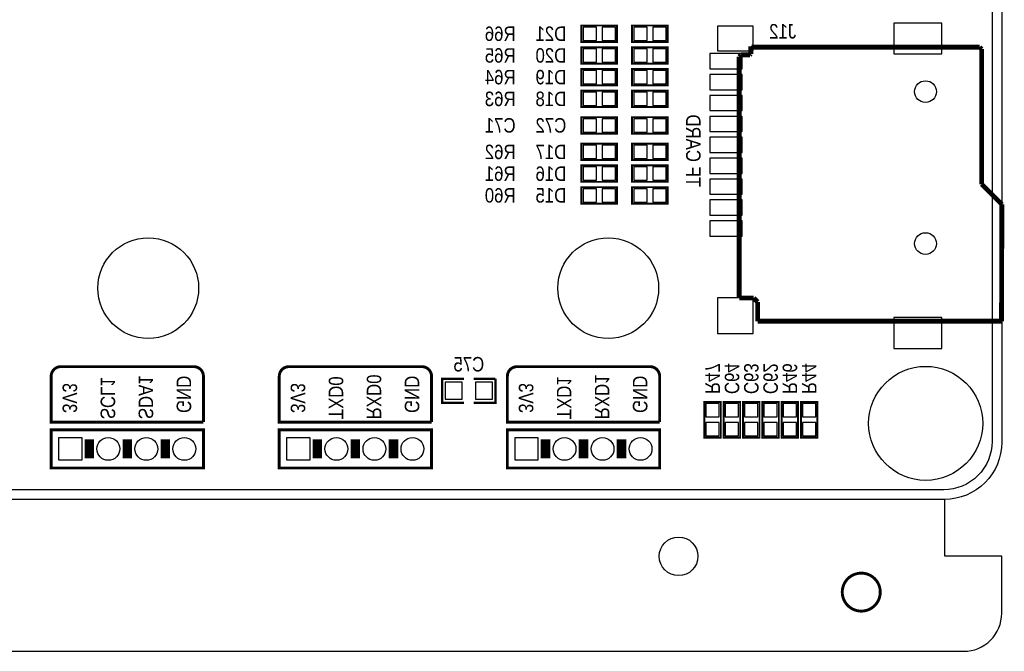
# Model space of a CAD drawing. Extents: x 0 to 137, y -8 to 90.
# Tile 5 of 7: x 85 to 137, y -8 to 25. Entities that reach past the tile are written whole.
import ezdxf
from ezdxf.enums import TextEntityAlignment as Align

# ---------------------------------------------------------------- set-up
doc = ezdxf.new("R2010")
doc.units = 0
for name, color, linetype in [('BG_OUTLINE', 3, 'CONTINUOUS'), ('BG_SILKSCREEN_BOTTOM', 51, 'CONTINUOUS'), ('PG_SILKSCREEN_BOTTOM', 150, 'CONTINUOUS'), ('PIN_SOLDERMASK_BOTTOM', 231, 'CONTINUOUS'), ('RD_SILKSCREEN_BOTTOM', 1, 'CONTINUOUS'), ('RKI_ALL', 2, 'CONTINUOUS')]:
    doc.layers.add(name, color=color, linetype=linetype)

msp = doc.modelspace()

# ---------------------------------------------------------------- linework, layer by layer
at = {"layer": 'BG_OUTLINE'}
msp.add_lwpolyline([(2.999994, 81.999836), (133.999732, 81.999836, -0.414214), (136.999726, 78.999842), (136.999726, 2.999994, -0.414214), (133.999732, 0), (2.999994, 0, -0.414214), (0, 2.999994), (0, 78.999842, -0.414214)], format="xyb", close=True, dxfattribs=at)
msp.add_lwpolyline([(3.048, 0), (3.048, -2.999994), (0, -2.999994), (0, -5.999988, 0.414214), (1.999996, -7.999984), (134.99973, -7.999984, 0.414214), (136.999726, -5.999988), (136.999726, -2.999994), (133.999732, -2.999994), (133.999732, 0)], format="xyb", dxfattribs=at)
at = {"layer": 'BG_OUTLINE', "const_width": 0.1524}
msp.add_lwpolyline([(130.61061, -4.883912, 1), (128.610614, -4.883912, 1), (130.61061, -4.883912)], format="xyb", dxfattribs=at)
at = {"layer": 'BG_SILKSCREEN_BOTTOM', "const_width": 0.1524}
for points in [[(95.005119, 4.064), (86.994517, 4.064), (86.994517, 6.477, -0.414214), (87.502517, 6.985), (94.497119, 6.985, -0.414214), (95.005119, 6.477), (95.005119, 4.064)], [(107.005095, 4.064), (98.994493, 4.064), (98.994493, 6.477, -0.414214), (99.502493, 6.985), (106.497095, 6.985, -0.414214), (107.005095, 6.477), (107.005095, 4.064)], [(119.005071, 4.064), (110.994469, 4.064), (110.994469, 6.477, -0.414214), (111.502469, 6.985), (118.497071, 6.985, -0.414214), (119.005071, 6.477), (119.005071, 4.064)]]:
    msp.add_lwpolyline(points, format="xyb", dxfattribs=at)
for points in [[(95.005119, 1.651), (95.005119, 3.65699), (86.994517, 3.65699), (86.994517, 1.651), (95.005119, 1.651)], [(107.005095, 1.651), (107.005095, 3.65699), (98.994493, 3.65699), (98.994493, 1.651), (107.005095, 1.651)], [(119.005071, 1.651), (119.005071, 3.65699), (110.994469, 3.65699), (110.994469, 1.651), (119.005071, 1.651)]]:
    msp.add_lwpolyline(points, dxfattribs=at)
at = {"layer": 'PG_SILKSCREEN_BOTTOM'}
for points, const_width in [([(114.8842, 24.0792), (116.7638, 24.0792), (116.7638, 24.9428), (114.8842, 24.9428), (114.8842, 24.0792)], 0.1016), ([(117.5512, 24.0792), (119.4308, 24.0792), (119.4308, 24.9428), (117.5512, 24.9428), (117.5512, 24.0792)], 0.1016), ([(114.8842, 22.9362), (116.7638, 22.9362), (116.7638, 23.7998), (114.8842, 23.7998), (114.8842, 22.9362)], 0.1016), ([(117.5512, 22.9362), (119.4308, 22.9362), (119.4308, 23.7998), (117.5512, 23.7998), (117.5512, 22.9362)], 0.1016), ([(123.80087, 23.853648), (123.85167, 23.802848)], 0.254), ([(123.80087, 23.447248), (123.80087, 23.853648)], 0.254), ([(123.85167, 23.802848), (135.84047, 23.802848)], 0.254), ([(135.84047, 23.802848), (135.94207, 23.701248)], 0.254), ([(135.94207, 23.701248), (135.94207, 16.589248)], 0.254), ([(123.19127, 23.294848), (123.29287, 23.396448)], 0.254), ([(123.19127, 10.594848), (123.19127, 23.294848)], 0.254), ([(123.29287, 23.396448), (123.75007, 23.396448)], 0.254), ([(123.75007, 23.396448), (123.80087, 23.447248)], 0.254), ([(114.8842, 21.7932), (116.7638, 21.7932), (116.7638, 22.6568), (114.8842, 22.6568), (114.8842, 21.7932)], 0.1016), ([(117.5512, 21.7932), (119.4308, 21.7932), (119.4308, 22.6568), (117.5512, 22.6568), (117.5512, 21.7932)], 0.1016), ([(114.8842, 20.6502), (116.7638, 20.6502), (116.7638, 21.5138), (114.8842, 21.5138), (114.8842, 20.6502)], 0.1016), ([(117.5512, 20.6502), (119.4308, 20.6502), (119.4308, 21.5138), (117.5512, 21.5138), (117.5512, 20.6502)], 0.1016), ([(116.7638, 20.1168), (114.8842, 20.1168), (114.8842, 19.2532), (116.7638, 19.2532), (116.7638, 20.1168)], 0.1016), ([(119.4308, 20.1168), (117.5512, 20.1168), (117.5512, 19.2532), (119.4308, 19.2532), (119.4308, 20.1168)], 0.1016), ([(114.8842, 17.8562), (116.7638, 17.8562), (116.7638, 18.7198), (114.8842, 18.7198), (114.8842, 17.8562)], 0.1016), ([(117.5512, 17.8562), (119.4308, 17.8562), (119.4308, 18.7198), (117.5512, 18.7198), (117.5512, 17.8562)], 0.1016), ([(114.8842, 16.7132), (116.7638, 16.7132), (116.7638, 17.5768), (114.8842, 17.5768), (114.8842, 16.7132)], 0.1016), ([(117.5512, 16.7132), (119.4308, 16.7132), (119.4308, 17.5768), (117.5512, 17.5768), (117.5512, 16.7132)], 0.1016), ([(135.94207, 16.589248), (137.00887, 15.522448)], 0.254), ([(114.8842, 15.5702), (116.7638, 15.5702), (116.7638, 16.4338), (114.8842, 16.4338), (114.8842, 15.5702)], 0.1016), ([(117.5512, 15.5702), (119.4308, 15.5702), (119.4308, 16.4338), (117.5512, 16.4338), (117.5512, 15.5702)], 0.1016), ([(137.00887, 15.522448), (136.989312, 9.375648)], 0.254), ([(123.95327, 10.594848), (123.19127, 10.594848)], 0.254), ([(124.15647, 10.391648), (123.95327, 10.594848)], 0.254), ([(124.15647, 9.375648), (124.15647, 10.391648)], 0.254), ([(136.989312, 9.375648), (124.15647, 9.375648)], 0.254), ([(108.712, 6.35), (107.569, 6.35), (107.569, 5.08), (108.712, 5.08)], 0.127), ([(109.22, 5.08), (110.363, 5.08), (110.363, 6.35)], 0.127), ([(110.363, 6.35), (109.22, 6.35)], 0.127), ([(122.2248, 3.2512), (122.2248, 5.1308), (121.3612, 5.1308), (121.3612, 3.2512), (122.2248, 3.2512)], 0.1016), ([(123.2408, 3.2512), (123.2408, 5.1308), (122.3772, 5.1308), (122.3772, 3.2512), (123.2408, 3.2512)], 0.1016), ([(124.2568, 3.2512), (124.2568, 5.1308), (123.3932, 5.1308), (123.3932, 3.2512), (124.2568, 3.2512)], 0.1016), ([(124.4092, 5.1308), (124.4092, 3.2512), (125.2728, 3.2512), (125.2728, 5.1308), (124.4092, 5.1308)], 0.1016), ([(125.4252, 5.1308), (125.4252, 3.2512), (126.2888, 3.2512), (126.2888, 5.1308), (125.4252, 5.1308)], 0.1016), ([(126.4412, 5.1308), (126.4412, 3.2512), (127.3048, 3.2512), (127.3048, 5.1308), (126.4412, 5.1308)], 0.1016), ([(88.999822, 3.153994), (88.999822, 2.153996)], 0.499999), ([(90.999818, 3.153994), (90.999818, 2.153996)], 0.499999), ([(92.999814, 3.153994), (92.999814, 2.153996)], 0.499999), ([(100.999798, 3.153994), (100.999798, 2.153996)], 0.499999), ([(102.999794, 3.153994), (102.999794, 2.153996)], 0.499999), ([(104.99979, 3.153994), (104.99979, 2.153996)], 0.499999), ([(112.999774, 3.153994), (112.999774, 2.153996)], 0.499999), ([(114.99977, 3.153994), (114.99977, 2.153996)], 0.499999), ([(116.999766, 3.153994), (116.999766, 2.153996)], 0.499999)]:
    msp.add_lwpolyline(points, dxfattribs=dict(at, const_width=const_width))
at = {"layer": 'PIN_SOLDERMASK_BOTTOM'}
for points in [[(123.928378, 24.910034), (122.050302, 24.910034), (122.050302, 23.610062), (123.928378, 23.610062)], [(133.845808, 25.072086), (131.332732, 25.072086), (131.332732, 23.44801), (133.845808, 23.44801)], [(114.973633, 24.861495), (114.973633, 24.160505), (115.674623, 24.160505), (115.674623, 24.861495)], [(115.973377, 24.861495), (115.973377, 24.160505), (116.674367, 24.160505), (116.674367, 24.861495)], [(117.640633, 24.861495), (117.640633, 24.160505), (118.341623, 24.160505), (118.341623, 24.861495)], [(118.640377, 24.861495), (118.640377, 24.160505), (119.341367, 24.160505), (119.341367, 24.861495)], [(114.973633, 23.718495), (114.973633, 23.017505), (115.674623, 23.017505), (115.674623, 23.718495)], [(115.973377, 23.718495), (115.973377, 23.017505), (116.674367, 23.017505), (116.674367, 23.718495)], [(117.640633, 23.718495), (117.640633, 23.017505), (118.341623, 23.017505), (118.341623, 23.718495)], [(118.640377, 23.718495), (118.640377, 23.017505), (119.341367, 23.017505), (119.341367, 23.718495)], [(123.339225, 23.460202), (121.639203, 23.460202), (121.639203, 22.660102), (123.339225, 22.660102)], [(114.973633, 22.575495), (114.973633, 21.874505), (115.674623, 21.874505), (115.674623, 22.575495)], [(115.973377, 22.575495), (115.973377, 21.874505), (116.674367, 21.874505), (116.674367, 22.575495)], [(117.640633, 22.575495), (117.640633, 21.874505), (118.341623, 21.874505), (118.341623, 22.575495)], [(118.640377, 22.575495), (118.640377, 21.874505), (119.341367, 21.874505), (119.341367, 22.575495)], [(123.339225, 22.360128), (121.639203, 22.360128), (121.639203, 21.560028), (123.339225, 21.560028)], [(114.973633, 21.432495), (114.973633, 20.731505), (115.674623, 20.731505), (115.674623, 21.432495)], [(115.973377, 21.432495), (115.973377, 20.731505), (116.674367, 20.731505), (116.674367, 21.432495)], [(117.640633, 21.432495), (117.640633, 20.731505), (118.341623, 20.731505), (118.341623, 21.432495)], [(118.640377, 21.432495), (118.640377, 20.731505), (119.341367, 20.731505), (119.341367, 21.432495)], [(123.339225, 21.260054), (121.639203, 21.260054), (121.639203, 20.459954), (123.339225, 20.459954)], [(115.674623, 19.334505), (115.674623, 20.035495), (114.973633, 20.035495), (114.973633, 19.334505)], [(116.674367, 19.334505), (116.674367, 20.035495), (115.973377, 20.035495), (115.973377, 19.334505)], [(118.341623, 19.334505), (118.341623, 20.035495), (117.640633, 20.035495), (117.640633, 19.334505)], [(119.341367, 19.334505), (119.341367, 20.035495), (118.640377, 20.035495), (118.640377, 19.334505)], [(123.339225, 20.15998), (121.639203, 20.15998), (121.639203, 19.35988), (123.339225, 19.35988)], [(123.339225, 19.06016), (121.639203, 19.06016), (121.639203, 18.26006), (123.339225, 18.26006)], [(114.973633, 18.638495), (114.973633, 17.937505), (115.674623, 17.937505), (115.674623, 18.638495)], [(115.973377, 18.638495), (115.973377, 17.937505), (116.674367, 17.937505), (116.674367, 18.638495)], [(117.640633, 18.638495), (117.640633, 17.937505), (118.341623, 17.937505), (118.341623, 18.638495)], [(118.640377, 18.638495), (118.640377, 17.937505), (119.341367, 17.937505), (119.341367, 18.638495)], [(123.339225, 17.960086), (121.639203, 17.960086), (121.639203, 17.159986), (123.339225, 17.159986)], [(114.973633, 17.495495), (114.973633, 16.794505), (115.674623, 16.794505), (115.674623, 17.495495)], [(115.973377, 17.495495), (115.973377, 16.794505), (116.674367, 16.794505), (116.674367, 17.495495)], [(117.640633, 17.495495), (117.640633, 16.794505), (118.341623, 16.794505), (118.341623, 17.495495)], [(118.640377, 17.495495), (118.640377, 16.794505), (119.341367, 16.794505), (119.341367, 17.495495)], [(123.339225, 16.860012), (121.639203, 16.860012), (121.639203, 16.059912), (123.339225, 16.059912)], [(114.973633, 16.352495), (114.973633, 15.651505), (115.674623, 15.651505), (115.674623, 16.352495)], [(115.973377, 16.352495), (115.973377, 15.651505), (116.674367, 15.651505), (116.674367, 16.352495)], [(117.640633, 16.352495), (117.640633, 15.651505), (118.341623, 15.651505), (118.341623, 16.352495)], [(118.640377, 16.352495), (118.640377, 15.651505), (119.341367, 15.651505), (119.341367, 16.352495)], [(123.339225, 15.760192), (121.639203, 15.760192), (121.639203, 14.960092), (123.339225, 14.960092)], [(123.339225, 14.660118), (121.639203, 14.660118), (121.639203, 13.860018), (123.339225, 13.860018)], [(123.928378, 10.599166), (122.050302, 10.599166), (122.050302, 8.72109), (123.928378, 8.72109)], [(133.845808, 9.57199), (131.332732, 9.57199), (131.332732, 7.947914), (133.845808, 7.947914)], [(108.615861, 5.265039), (108.615861, 6.164961), (107.715939, 6.164961), (107.715939, 5.265039)], [(110.216061, 5.265039), (110.216061, 6.164961), (109.316139, 6.164961), (109.316139, 5.265039)], [(121.442505, 4.340377), (122.143495, 4.340377), (122.143495, 5.041367), (121.442505, 5.041367)], [(122.458505, 4.340377), (123.159495, 4.340377), (123.159495, 5.041367), (122.458505, 5.041367)], [(123.474505, 4.340377), (124.175495, 4.340377), (124.175495, 5.041367), (123.474505, 5.041367)], [(125.191495, 5.041367), (124.490505, 5.041367), (124.490505, 4.340377), (125.191495, 4.340377)], [(126.207495, 5.041367), (125.506505, 5.041367), (125.506505, 4.340377), (126.207495, 4.340377)], [(127.223495, 5.041367), (126.522505, 5.041367), (126.522505, 4.340377), (127.223495, 4.340377)], [(121.442505, 3.340633), (122.143495, 3.340633), (122.143495, 4.041623), (121.442505, 4.041623)], [(122.458505, 3.340633), (123.159495, 3.340633), (123.159495, 4.041623), (122.458505, 4.041623)], [(123.474505, 3.340633), (124.175495, 3.340633), (124.175495, 4.041623), (123.474505, 4.041623)], [(125.191495, 4.041623), (124.490505, 4.041623), (124.490505, 3.340633), (125.191495, 3.340633)], [(126.207495, 4.041623), (125.506505, 4.041623), (125.506505, 3.340633), (126.207495, 3.340633)], [(127.223495, 4.041623), (126.522505, 4.041623), (126.522505, 3.340633), (127.223495, 3.340633)], [(87.399825, 2.053996), (87.399825, 3.253994), (88.599823, 3.253994), (88.599823, 2.053996)], [(99.399801, 2.053996), (99.399801, 3.253994), (100.599799, 3.253994), (100.599799, 2.053996)], [(111.399777, 2.053996), (111.399777, 3.253994), (112.599775, 3.253994), (112.599775, 2.053996)]]:
    msp.add_lwpolyline(points, close=True, dxfattribs=at)
for centre, radius in [((132.98932, 21.459952), 0.5715), ((132.98932, 13.459968), 0.5715), ((92.101162, 11.119612), 2.649995), ((116.301266, 11.119612), 2.649995), ((132.999734, 3.999992), 2.999994), ((89.99982, 2.653995), 0.599999), ((91.999816, 2.653995), 0.599999), ((93.999812, 2.653995), 0.599999), ((101.999796, 2.653995), 0.599999), ((103.999792, 2.653995), 0.599999), ((105.999788, 2.653995), 0.599999), ((113.999772, 2.653995), 0.599999), ((115.999768, 2.653995), 0.599999), ((117.999764, 2.653995), 0.599999), ((119.99976, -2.999994), 1.016)]:
    msp.add_circle(centre, radius, dxfattribs=at)
at = {"layer": 'RKI_ALL'}
msp.add_lwpolyline([(0.508, 3.048), (0.508, 78.951836, -0.414214), (3.048, 81.491836), (133.951726, 81.491836, -0.414214), (136.491726, 78.951836), (136.491726, 3.048, -0.414214), (133.951726, 0.508), (3.048, 0.508, -0.414214)], format="xyb", close=True, dxfattribs=at)

# ---------------------------------------------------------------- texts
at = {"layer": 'BG_SILKSCREEN_BOTTOM', "text_generation_flag": 2, "width": 0.866667}
for s, p in [('TF CARD', (120.396, 16.4338)), ('SCL1', (89.59596, 4.2164)), ('SDA1', (91.595956, 4.2164)), ('GND', (93.595952, 4.5466)), ('TXD0', (101.595936, 4.2164)), ('RXD0', (103.595932, 4.2164)), ('GND', (105.595928, 4.5466)), ('TXD1', (113.595912, 4.2164)), ('RXD1', (115.595908, 4.2164)), ('GND', (117.595904, 4.5466)), ('3V3', (87.595964, 4.5466)), ('3V3', (99.59594, 4.5466)), ('3V3', (111.595916, 4.5466))]:
    msp.add_text(s, height=0.762, rotation=270, dxfattribs=at).set_placement(p)
at = {"layer": 'RD_SILKSCREEN_BOTTOM', "text_generation_flag": 2, "width": 0.866667}
for s, p in [('R66', (110.617, 24.13)), ('D21', (113.284, 24.13)), ('J12', (125.476, 24.257)), ('R65', (110.617, 22.987)), ('D20', (113.284, 22.987)), ('R64', (110.617, 21.844)), ('D19', (113.284, 21.844)), ('R63', (110.617, 20.701)), ('D18', (113.284, 20.701)), ('C71', (110.617, 19.304)), ('C72', (113.284, 19.304)), ('R62', (110.617, 17.907)), ('D17', (113.284, 17.907)), ('R61', (110.617, 16.764)), ('D16', (113.284, 16.764)), ('R60', (110.617, 15.621)), ('D15', (113.284, 15.621)), ('C75', (108.966, 6.731))]:
    msp.add_text(s, height=0.762, dxfattribs=at).set_placement(p, align=Align.CENTER)
for s, p in [('R47', (121.412, 6.350914)), ('C64', (122.428, 6.350914)), ('C63', (123.444, 6.350914)), ('C62', (124.46, 6.350914)), ('R46', (125.476, 6.350914)), ('R44', (126.492, 6.350914))]:
    msp.add_text(s, height=0.762, rotation=270, dxfattribs=at).set_placement(p, align=Align.CENTER)

doc.saveas('drawing.dxf')
